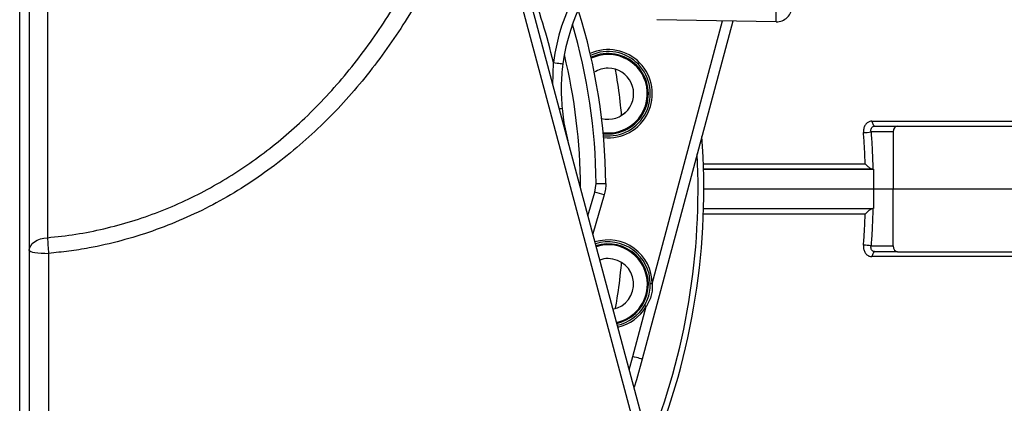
# Model space of a CAD drawing. Header units: millimetres. Extents: x 1452 to 2791, y 267 to 3578.
# Tile 6 of 12: x 2033 to 2536, y 558 to 754. Entities that reach past the tile are written whole.
import ezdxf

# ---------------------------------------------------------------- set-up
doc = ezdxf.new("R2010")
doc.units = ezdxf.units.MM

msp = doc.modelspace()

# ---------------------------------------------------------------- linework, layer by layer
at = {"color": 7, "linetype": 'Continuous', "lineweight": 25}
for p, q in [((2047.65, 1016.44), (2047.65, 642.62)), ((2033.5, 318.54), (2033.5, 911.47)), ((2038.41, 911.76), (2038.41, 318.83)), ((2419.27, 752.61), (2358.44, 753.67)), ((2397.14, 753), (2350.99, 580.77)), ((2310.07, 708.37), (2311.03, 701.06)), ((2311.03, 701.06), (2313.03, 691.93)), ((2469.84, 699.47), (2481.12, 699.47)), ((2481.12, 699.47), (2621.38, 699.47)), ((2479, 696.52), (2467.64, 696.52)), ((2479, 696.52), (2478.99, 667.47)), ((2382.27, 677.47), (2468.98, 677.47)), ((2468.6, 677.49), (2468.83, 677.47)), ((2468.98, 677.47), (2468.96, 667.47)), ((2326.87, 665.8), (2327.48, 670.2)), ((2331.57, 664.39), (2325.72, 644.57)), ((2382.41, 667.47), (2468.96, 667.47)), ((2468.96, 667.47), (2468.98, 657.47)), ((2468.96, 667.47), (2478.99, 667.47)), ((2479, 638.42), (2478.99, 667.47)), ((2478.99, 667.47), (2624.29, 667.47)), ((2382.27, 657.47), (2468.98, 657.47)), ((2468.83, 657.47), (2468.6, 657.45)), ((2467.64, 638.42), (2479, 638.42)), ((2481.12, 635.47), (2469.84, 635.47)), ((2481.12, 635.47), (2621.38, 635.47)), ((2346.16, 582.06), (2353.01, 607.61))]:
    msp.add_line(p, q, dxfattribs=at)
at = {"color": 1, "linetype": 'Continuous', "lineweight": 25}
for p, q in [((2356.09, 619.11), (2391.99, 753.09)), ((2305.41, 720.38), (2305.65, 731.87)), ((2323.28, 653.67), (2326.87, 665.8)), ((2344.28, 575.31), (2346.16, 582.06))]:
    msp.add_line(p, q, dxfattribs=at)
at = {"color": 7, "linetype": 'Continuous', "lineweight": 25, "flags": 128}
for points in [[(2378.44, 429.57), (2375.87, 439.14), (2365.62, 477.4), (2324.61, 630.44), (2269.15, 837.42)], [(2273.9, 837.97), (2276.46, 828.41), (2286.71, 790.15), (2327.72, 637.1), (2383.18, 430.12)], [(2419.27, 752.61), (2419.27, 752.77), (2419.28, 753.22), (2419.29, 753.96), (2419.31, 754.95), (2419.33, 756.17), (2419.35, 757.55), (2419.38, 759.05), (2419.41, 760.61)], [(2305.65, 731.87), (2306.61, 731.74), (2307.52, 731.61), (2308.37, 731.5), (2309.1, 731.4), (2309.71, 731.31), (2310.15, 731.25), (2310.43, 731.21), (2310.52, 731.2)], [(2468.14, 701.98), (2468.21, 701.47), (2468.34, 700.99), (2468.51, 700.55), (2468.72, 700.18), (2468.97, 699.88), (2469.24, 699.65), (2469.54, 699.52), (2469.84, 699.47)], [(2327.48, 670.2), (2328.44, 670.21), (2329.37, 670.22), (2330.22, 670.23), (2330.96, 670.24), (2331.57, 670.24), (2332.02, 670.25), (2332.3, 670.25), (2332.39, 670.25)], [(2038.41, 636.13), (2038.58, 637.34), (2039.1, 638.5), (2039.94, 639.59), (2041.07, 640.55), (2042.46, 641.36), (2044.06, 641.99), (2045.81, 642.42), (2047.65, 642.62)], [(2038.41, 636.13), (2038.6, 635.84), (2039.16, 635.56), (2040.06, 635.31), (2041.28, 635.08), (2042.77, 634.9), (2044.48, 634.76), (2046.33, 634.68), (2048.26, 634.64)], [(2048.26, 634.64), (2048.26, 614.86), (2048.26, 535.75), (2048.27, 428.85)], [(2469.84, 635.47), (2469.54, 635.42), (2469.24, 635.29), (2468.97, 635.06), (2468.72, 634.76), (2468.51, 634.39), (2468.34, 633.95), (2468.21, 633.47), (2468.14, 632.96)], [(2356.09, 619.11), (2355.9, 619.11), (2355.71, 619.11), (2355.54, 619.11), (2355.38, 619.11), (2355.26, 619.1), (2355.17, 619.1), (2355.11, 619.1), (2355.09, 619.1)], [(2353.01, 607.61), (2352.84, 607.71), (2352.68, 607.8), (2352.53, 607.89), (2352.4, 607.97), (2352.29, 608.03), (2352.21, 608.08), (2352.16, 608.1), (2352.15, 608.11)], [(2350.99, 580.77), (2350.9, 580.79), (2350.63, 580.86), (2350.18, 580.98), (2349.58, 581.14), (2348.85, 581.34), (2348.01, 581.56), (2347.11, 581.81), (2346.16, 582.06)], [(2350.99, 580.77), (2347.98, 570.22), (2346.8, 566.4)]]:
    msp.add_lwpolyline(points, dxfattribs=at)
at = {"color": 1, "linetype": 'Continuous', "lineweight": 25}
for centre, radius, start, end in [((2409.71, 717.81), 105, 131.0065, 172.3073), ((2027.06, 667.21), 286, 13.0659, 21.3631), ((2027.41, 667.21), 300.09, 0.5719, 16.2966), ((2333.59, 715.96), 22.5, 264.0662, 114.0292), ((2027.41, 667.21), 292.07, 0.23, 13.6084), ((2333.59, 715.96), 20.5, 262.9687, 115.1266), ((2311.18, 683.87), 24.52, 92.5969, 95.7454), ((2310.18, 703.86), 2.92, 280.2316, 286.9982), ((2027.41, 667.47), 352.05, 338.2871, 2.9059), ((2333.59, 618.98), 22.5, 0.3417, 107.4948), ((2333.59, 618.98), 20.5, 282.2616, 107.7384), ((2333.59, 618.98), 22.5, 282.5052, 329.6583)]:
    msp.add_arc(centre, radius, start, end, dxfattribs=at)
at = {"color": 7, "linetype": 'Continuous', "lineweight": 25}
for centre, radius, start, end in [((2409.62, 717.81), 100, 132.3583, 172.3073), ((2027.41, 667.21), 305, 0.5719, 17.4553), ((2419.41, 760.61), 8, 269, 0), ((2333.59, 715.96), 21.5, 263.5482, 114.5472), ((2333.59, 715.96), 20, 18, 115.4424), ((2333.59, 715.96), 13, 90, 122.9751), ((2333.59, 715.96), 13, 255.1202, 90), ((2333.59, 715.96), 20, 262.653, 18), ((2027.41, 667.47), 355, 337.6538, 4.3241), ((2463.56, 719.44), 23.28, 270.5615, 280.073), ((2256.9, 424.69), 251.06, 72.6954, 73.8174), ((2347.33, 661.52), 300.28, 183.6088, 185.1355), ((2333.59, 618.98), 21.5, 0.3417, 107.6109), ((2333.59, 618.98), 20, 0, 107.8069), ((2463.56, 615.49), 23.28, 79.9271, 89.4384), ((2333.59, 618.98), 13, 90, 109.3206), ((2333.59, 618.98), 13, 280.6794, 90), ((2333.59, 618.98), 20, 282.1931, 0), ((2333.59, 618.98), 21.5, 282.3891, 329.6583)]:
    msp.add_arc(centre, radius, start, end, dxfattribs=at)
for centre, major_axis, start_param, end_param in [((2481.16, 696.47), (-0.08, 3), 6.265123, 7.818466), ((2481.16, 638.47), (0.08, 3), 1.606312, 3.159655)]:
    msp.add_ellipse(centre, major_axis=major_axis, ratio=0.719121, start_param=start_param, end_param=end_param, dxfattribs=at)
for points, knots in [([(2047.65, 642.62), (2052.48, 643.14), (2062.17, 644.18), (2076.53, 647.06), (2090.67, 650.86), (2104.49, 655.64), (2117.9, 661.34), (2130.85, 667.95), (2143.33, 675.39), (2155.32, 683.62), (2166.77, 692.55), (2177.94, 702.41), (2188.77, 713.23), (2199.21, 725.01), (2208.97, 737.38), (2218.05, 750.26), (2226.43, 763.57), (2234.81, 778.46), (2242.98, 795.02), (2250.8, 813.29), (2257.68, 831.94), (2263.74, 850.87), (2267.1, 863.67), (2268.79, 870.06)], [0, 0, 0, 0, 0.042764, 0.085689, 0.128675, 0.171613, 0.214388, 0.257, 0.299738, 0.342534, 0.3853, 0.427936, 0.474211, 0.520613, 0.567105, 0.613628, 0.6601, 0.706421, 0.765043, 0.823763, 0.882548, 0.941328, 1, 1, 1, 1]), ([(2787.74, 680.26), (2787.59, 682.64), (2787.2, 688.72), (2785.85, 698.26), (2783.88, 708.66), (2781.45, 718.39), (2778.5, 728.13), (2775.02, 737.75), (2771.04, 747.1), (2766.97, 755.46), (2762.78, 763.14), (2758.55, 770.16), (2754.17, 776.77), (2749.69, 782.98), (2744.92, 789.08), (2739.83, 795.08), (2734.41, 800.96), (2727.87, 807.49), (2720.11, 814.48), (2711.15, 821.65), (2702.02, 828.12), (2692.88, 833.87), (2685.18, 838.15), (2679.03, 841.27), (2674.31, 843.51), (2669.52, 845.64), (2664.81, 847.58), (2660.15, 849.38), (2655.93, 850.9), (2652.06, 852.2), (2648.59, 853.31), (2645.57, 854.22), (2642.75, 855.02), (2639.89, 855.81), (2636.89, 856.58), (2633.98, 857.3), (2631.46, 857.89), (2629.4, 858.35), (2627.65, 858.73), (2625.85, 859.11), (2623.79, 859.53), (2621.49, 859.97), (2619.15, 860.41), (2616.98, 860.8), (2614.84, 861.17), (2612.69, 861.52), (2610.45, 861.88), (2608.12, 862.23), (2605.52, 862.61), (2602.4, 863.05), (2599.03, 863.49), (2595.78, 863.9), (2593.28, 864.19), (2591.4, 864.41), (2589.92, 864.57), (2588.32, 864.75), (2586.44, 864.95), (2584.25, 865.17), (2581.39, 865.46), (2578.05, 865.77), (2574.5, 866.09), (2570.49, 866.44), (2565.73, 866.83), (2559.96, 867.27), (2552.57, 867.8), (2543.56, 868.39), (2532.67, 869.06), (2521.06, 869.71), (2508.56, 870.37), (2495.79, 871.01), (2482.91, 871.63), (2469.96, 872.24), (2459.72, 872.7), (2453.63, 872.98), (2452.3, 873.03)], [0, 0, 0, 0, 0.01128, 0.028886, 0.045602, 0.061432, 0.076376, 0.093811, 0.109866, 0.124541, 0.137837, 0.151346, 0.163392, 0.175468, 0.18776, 0.200273, 0.21301, 0.225975, 0.244514, 0.2631, 0.281292, 0.299151, 0.316776, 0.325775, 0.335026, 0.344544, 0.354288, 0.363293, 0.373095, 0.381893, 0.390028, 0.397658, 0.404476, 0.412214, 0.420867, 0.429353, 0.436541, 0.442451, 0.447664, 0.453541, 0.460609, 0.468841, 0.477223, 0.485162, 0.492724, 0.501401, 0.509651, 0.518533, 0.529066, 0.541137, 0.556218, 0.569378, 0.58052, 0.58653, 0.592012, 0.598475, 0.606116, 0.614927, 0.624887, 0.640218, 0.653702, 0.665368, 0.685305, 0.707329, 0.729434, 0.763491, 0.797432, 0.831396, 0.865689, 0.900578, 0.930218, 0.960469, 0.991415, 1, 1, 1, 1]), ([(2269.15, 837.42), (2266.85, 830.66), (2262.23, 817.12), (2254.01, 797.29), (2245.44, 779.38), (2236.66, 763.37), (2227.94, 749.19), (2218.47, 735.47), (2208.29, 722.35), (2197.36, 709.86), (2185.7, 698.08), (2173.31, 687.04), (2160.23, 676.83), (2146.46, 667.52), (2132, 659.21), (2116.9, 651.96), (2101.27, 645.82), (2085.24, 640.86), (2070.95, 637.65), (2058.6, 635.67), (2051.71, 634.98), (2048.26, 634.64)], [0, 0, 0, 0, 0.06767, 0.13538, 0.203031, 0.255448, 0.307934, 0.360407, 0.412804, 0.464762, 0.516886, 0.569043, 0.621123, 0.673043, 0.725309, 0.777803, 0.830359, 0.882822, 0.935062, 0.967531, 1, 1, 1, 1]), ([(2310.52, 731.2), (2310.3, 729.31), (2309.86, 725.55), (2309.48, 717.93), (2309.83, 712.2), (2310.07, 708.37)], [0, 0, 0, 0, 0.248403, 0.496824, 1, 1, 1, 1]), ([(2342.79, 706.77), (2342.25, 706.27), (2341.3, 705.4), (2340.17, 704.78), (2339.68, 704.52)], [0, 0, 0, 0, 0.5693582, 1, 1, 1, 1]), ([(2468.14, 701.98), (2467.77, 701.95), (2466.88, 701.88), (2465.58, 701.18), (2464.47, 699.88), (2463.79, 698.13), (2463.79, 696.82), (2463.79, 696.16)], [0, 0, 0, 0, 0.145462, 0.357953, 0.571037, 0.785796, 1, 1, 1, 1]), ([(2467.64, 696.52), (2467.61, 696.85), (2467.55, 697.51), (2467.85, 698.4), (2468.42, 699.07), (2469.13, 699.42), (2469.63, 699.46), (2469.84, 699.47)], [0, 0, 0, 0, 0.21675, 0.430549, 0.641215, 0.852867, 1, 1, 1, 1]), ([(2468.14, 701.98), (2474.73, 701.98), (2487.9, 701.97), (2507.11, 701.97), (2525.89, 701.97), (2542, 701.97), (2555.64, 701.97), (2566.93, 701.97), (2577.98, 701.97), (2588.77, 701.97), (2600.04, 701.97), (2607.52, 701.97), (2611.6, 701.97)], [0, 0, 0, 0, 0.124674, 0.249348, 0.37453, 0.499715, 0.580254, 0.660814, 0.741374, 0.822099, 0.902824, 1, 1, 1, 1]), ([(2464.67, 680.29), (2464.58, 683.03), (2464.39, 688.33), (2463.99, 693.61), (2463.79, 696.16)], [0, 0, 0, 0, 0.516303, 1, 1, 1, 1]), ([(2467.64, 696.52), (2467.83, 693.93), (2468.31, 687.61), (2468.49, 681.25), (2468.6, 677.49)], [0, 0, 0, 0, 0.409496, 1, 1, 1, 1]), ([(2464.67, 680.29), (2464.68, 680.28), (2465.08, 679.81), (2465.88, 679.01), (2467.04, 678.16), (2467.93, 677.66), (2468.38, 677.55), (2468.6, 677.49)], [0, 0, 0, 0, 0.002114, 0.388242, 0.655919, 0.827322, 1, 1, 1, 1]), ([(2468.83, 677.47), (2461.63, 677.47), (2447.23, 677.47), (2425.73, 677.47), (2404.64, 677.47), (2390.15, 677.47), (2382.67, 677.47), (2382.1, 677.47)], [0, 0, 0, 0, 0.2578143, 0.51593, 0.7483463, 0.9807625, 1, 1, 1, 1]), ([(2332.39, 670.25), (2332.37, 669.27), (2332.31, 667.29), (2331.82, 665.36), (2331.57, 664.39)], [0, 0, 0, 0, 0.494457, 1, 1, 1, 1]), ([(2375.56, 458.56), (2376.34, 458.59), (2380.25, 458.76), (2387.07, 459.06), (2395.95, 459.44), (2404.79, 459.82), (2413.96, 460.22), (2423.72, 460.65), (2434, 461.09), (2444.65, 461.56), (2455.53, 462.05), (2466.25, 462.53), (2476.48, 463), (2485.92, 463.45), (2494.61, 463.87), (2502.6, 464.27), (2510.02, 464.65), (2517.08, 465.02), (2523.97, 465.39), (2530.84, 465.78), (2537.65, 466.19), (2544.26, 466.6), (2550.37, 467), (2555.8, 467.37), (2559.74, 467.66), (2562.62, 467.88), (2564.71, 468.04), (2566.98, 468.22), (2569.42, 468.41), (2571.96, 468.63), (2574.42, 468.84), (2576.59, 469.04), (2578.43, 469.2), (2579.97, 469.35), (2581.49, 469.5), (2583.26, 469.67), (2585.47, 469.89), (2588.28, 470.19), (2591.35, 470.53), (2594.4, 470.88), (2597.02, 471.2), (2599.3, 471.48), (2601.34, 471.75), (2603.21, 472), (2605, 472.25), (2607.01, 472.54), (2609.46, 472.91), (2612.34, 473.36), (2615.46, 473.88), (2618.74, 474.45), (2622.29, 475.11), (2625.52, 475.76), (2628.55, 476.4), (2631.34, 477.02), (2634.38, 477.73), (2637.52, 478.52), (2640.47, 479.29), (2643.06, 480.01), (2645.28, 480.64), (2647.62, 481.34), (2650.39, 482.2), (2653.89, 483.34), (2657.75, 484.68), (2662.48, 486.43), (2668.12, 488.69), (2674.75, 491.6), (2681.95, 495.09), (2689.71, 499.27), (2697.89, 504.15), (2706.08, 509.63), (2713.95, 515.48), (2721.33, 521.55), (2727.91, 527.52), (2733.75, 533.31), (2738.94, 538.87), (2743.8, 544.5), (2748.46, 550.33), (2753.13, 556.66), (2757.95, 563.81), (2762.67, 571.58), (2767.19, 579.9), (2771.45, 588.73), (2775.5, 598.41), (2779.23, 608.97), (2782.53, 620.41), (2785.2, 632.72), (2787.03, 644.24), (2787.51, 651.67), (2787.71, 654.68)], [0, 0, 0, 0, 0.003911, 0.019571, 0.034634, 0.049454, 0.065473, 0.082798, 0.101339, 0.120936, 0.141567, 0.162895, 0.183444, 0.203076, 0.221523, 0.239194, 0.256135, 0.272441, 0.28929, 0.306644, 0.324517, 0.342928, 0.360814, 0.376859, 0.391108, 0.396962, 0.403451, 0.410578, 0.418347, 0.426763, 0.435203, 0.442683, 0.44868, 0.453852, 0.458428, 0.464228, 0.471649, 0.480697, 0.492902, 0.503672, 0.51299, 0.520838, 0.527832, 0.53443, 0.540629, 0.546575, 0.555439, 0.565461, 0.575691, 0.585995, 0.596766, 0.608094, 0.615116, 0.622483, 0.630213, 0.638237, 0.645478, 0.651594, 0.656579, 0.660627, 0.666464, 0.673368, 0.681265, 0.689216, 0.699646, 0.710661, 0.722546, 0.735357, 0.749138, 0.763394, 0.777231, 0.790638, 0.803625, 0.814429, 0.82494, 0.835166, 0.845125, 0.855677, 0.867473, 0.880515, 0.892949, 0.906338, 0.920683, 0.935985, 0.952245, 0.969464, 0.987646, 1, 1, 1, 1]), ([(2382.09, 657.47), (2382.6, 657.47), (2390.05, 657.47), (2404.54, 657.47), (2425.69, 657.47), (2447.22, 657.47), (2461.63, 657.47), (2468.83, 657.47)], [0, 0, 0, 0, 0.017127, 0.250604, 0.484081, 0.74189, 1, 1, 1, 1]), ([(2463.79, 638.78), (2463.99, 641.33), (2464.39, 646.61), (2464.58, 651.91), (2464.67, 654.65)], [0, 0, 0, 0, 0.483716, 1, 1, 1, 1]), ([(2468.6, 657.45), (2468.38, 657.39), (2467.93, 657.28), (2467.04, 656.78), (2465.88, 655.93), (2465.08, 655.13), (2464.68, 654.66), (2464.67, 654.65)], [0, 0, 0, 0, 0.172679, 0.34408, 0.611758, 0.997886, 1, 1, 1, 1]), ([(2468.6, 657.45), (2468.49, 653.69), (2468.31, 647.33), (2467.83, 641.01), (2467.64, 638.42)], [0, 0, 0, 0, 0.5904878, 1, 1, 1, 1]), ([(2463.79, 638.78), (2463.78, 638.33), (2463.75, 637.25), (2464.19, 635.62), (2465.15, 634.15), (2466.51, 633.15), (2467.6, 633.03), (2468.14, 632.96)], [0, 0, 0, 0, 0.144262, 0.355266, 0.567799, 0.783728, 1, 1, 1, 1]), ([(2469.84, 635.47), (2469.53, 635.5), (2468.93, 635.56), (2468.2, 636.07), (2467.72, 636.82), (2467.55, 637.65), (2467.61, 638.19), (2467.64, 638.42)], [0, 0, 0, 0, 0.217997, 0.432184, 0.6425, 0.853585, 1, 1, 1, 1]), ([(2611.6, 632.97), (2606.35, 632.97), (2595.83, 632.97), (2579.23, 632.97), (2562.01, 632.97), (2546.57, 632.97), (2529.62, 632.97), (2511.01, 632.97), (2489.28, 632.97), (2474.74, 632.96), (2468.14, 632.96)], [0, 0, 0, 0, 0.124767, 0.249533, 0.374904, 0.50028, 0.575168, 0.724966, 0.874985, 1, 1, 1, 1]), ([(2352.15, 608.11), (2352.69, 609.16), (2353.8, 611.29), (2354.87, 615.01), (2355.01, 617.66), (2355.09, 619.1)], [0, 0, 0, 0, 0.308129, 0.625005, 1, 1, 1, 1]), ([(2356.09, 619.11), (2356.12, 618.27), (2356.17, 616.59), (2355.78, 613.9), (2354.95, 611.1), (2353.9, 608.98), (2353.17, 607.85), (2353.01, 607.61)], [0, 0, 0, 0, 0.206776, 0.417486, 0.668748, 0.927584, 1, 1, 1, 1])]:
    msp.add_open_spline(points, degree=3, knots=knots, dxfattribs=at)
at = {"color": 1, "linetype": 'Continuous', "lineweight": 25}
for points, knots in [([(2340.45, 705.08), (2340.29, 706.76), (2339.68, 713.39), (2338.62, 721.15), (2337.53, 727.11), (2337.31, 728.29)], [0, 0, 0, 0, 0.213545, 0.844143, 1, 1, 1, 1]), ([(2382, 680.29), (2388.97, 680.29), (2402.93, 680.29), (2420.32, 680.29), (2435.9, 680.29), (2449.7, 680.29), (2459.68, 680.29), (2464.67, 680.29)], [0, 0, 0, 0, 0.2448504, 0.4912292, 0.6248183, 0.8123566, 1, 1, 1, 1]), ([(2464.67, 654.65), (2457.9, 654.65), (2444.34, 654.65), (2421.67, 654.65), (2401.95, 654.65), (2387.98, 654.65), (2383.12, 654.65), (2382.01, 654.65)], [0, 0, 0, 0, 0.254243, 0.508486, 0.828156, 0.960513, 1, 1, 1, 1]), ([(2337.32, 606.7), (2337.54, 607.87), (2338.63, 613.81), (2339.68, 621.54), (2340.29, 628.16), (2340.44, 629.82)], [0, 0, 0, 0, 0.154074, 0.787074, 1, 1, 1, 1])]:
    msp.add_open_spline(points, degree=3, knots=knots, dxfattribs=at)

doc.saveas('drawing.dxf')
